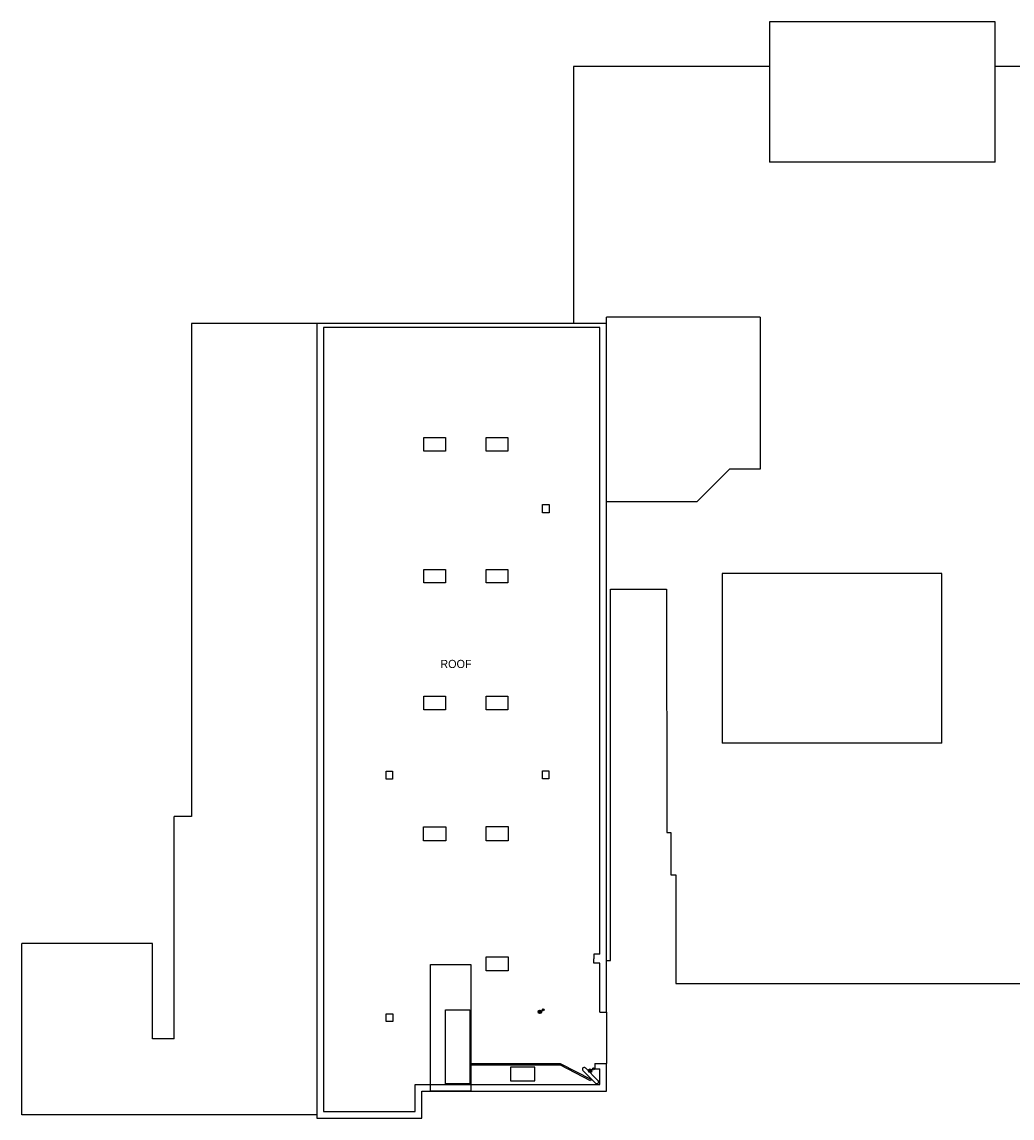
# Model space of a CAD drawing. Extents: x 1041 to 4763, y 145 to 3211.
# Tile 1 of 2: x 1041 to 3224, y 793 to 3211. Entities that reach past the tile are written whole.
import ezdxf

# ---------------------------------------------------------------- set-up
doc = ezdxf.new("R2010")
doc.units = 0
doc.header["$LTSCALE"] = 96
doc.header["$MEASUREMENT"] = 0
for name, color, linetype in [('A-ANNO-TEXT', 4, 'CONTINUOUS'), ('A-ROOF', 1, 'CONTINUOUS'), ('A-SPCL', 34, 'CONTINUOUS'), ('A-WALL-FULL', 6, 'CONTINUOUS'), ('P-PREFIX', 2, 'CONTINUOUS')]:
    doc.layers.add(name, color=color, linetype=linetype)
doc.styles.add('ARIAL', font='arial.ttf')

msp = doc.modelspace()

# ---------------------------------------------------------------- linework, layer by layer
at = {"layer": 'A-ROOF'}
for p, q in [((3187, 3211), (2689, 3211)), ((2689, 3211), (2689, 2902)), ((3187, 2902), (3187, 3211)), ((2689, 3113), (2257, 3113)), ((2257, 3113), (2257, 2545.8)), ((3998, 3113), (3187, 3113)), ((3187, 2902), (2689, 2902)), ((1691, 2545.8), (1415, 2545.8)), ((1415, 2545.8), (1415, 1458.6)), ((2669, 2560), (2329.8, 2560)), ((2329.8, 2545.8), (2329.8, 2560)), ((2669, 2560), (2669, 2224.6)), ((2600.9, 2224.6), (2528.9, 2152.6)), ((2669, 2224.6), (2600.9, 2224.6)), ((2528.9, 2152.6), (2329.8, 2152.6)), ((2584.8, 1994), (2584.8, 1620)), ((3069, 1994), (2584.8, 1994)), ((3069, 1620), (3069, 1994)), ((2339, 1140.8), (2339, 1960)), ((2339, 1960), (2461.9, 1960)), ((2461.9, 1960), (2463, 1422.8)), ((3069, 1620), (2584.8, 1620)), ((1415, 1458.6), (1376.4, 1458.6)), ((1376.4, 968), (1376.4, 1458.6)), ((2463, 1422.8), (2472, 1422.8)), ((2472, 1422.8), (2472, 1329.8)), ((2472, 1329.8), (2483, 1329.8)), ((2483, 1329.8), (2483, 1090)), ((1041, 800), (1041, 1178)), ((1329, 1178), (1041, 1178)), ((1329, 968), (1329, 1178)), ((2329.8, 1140.8), (2339, 1140.8)), ((2483, 1090), (3461, 1090)), ((2329.8, 1026.7), (2329.8, 913.4)), ((1376.4, 968), (1329, 968)), ((1923, 793.1), (1923, 852.2)), ((1923, 852.2), (2329.8, 852.2)), ((1691, 800), (1041, 800)), ((1691, 800), (1691, 793.1)), ((1691, 793.1), (1923, 793.1))]:
    msp.add_line(p, q, dxfattribs=at).dxf.unprotected_set("ltscale", 0)
at = {"layer": 'A-SPCL'}
for centre, start, end in [((2030.3, 912), 90, 270), ((2030.3, 910.5), 90, 270), ((2030.3, 910.5), 270, 90)]:
    msp.add_arc(centre, 0.75, start, end, dxfattribs=at).dxf.unprotected_set("ltscale", 0)
at = {"layer": 'A-WALL-FULL'}
for p, q in [((1691, 2545.8), (1691, 793.1)), ((2329.8, 2545.8), (1691, 2545.8)), ((2329.8, 1026.7), (2329.8, 2545.8)), ((1705.8, 2536.6), (1705.8, 807.9)), ((2315.1, 2536.6), (1705.8, 2536.6)), ((2315.1, 1154.4), (2315.1, 2536.6)), ((2315.1, 1154.4), (2301.8, 1154.4)), ((2301.8, 1154.4), (2301.8, 1144.4)), ((2301.8, 1134.5), (2301.8, 1144.4)), ((2315.1, 1134.5), (2301.8, 1134.5)), ((2315.1, 1027), (2315.1, 1134.5)), ((2315.1, 1027), (2329.8, 1026.7)), ((2304.4, 913.4), (2304.4, 901.4)), ((2304.4, 913.4), (2329.8, 913.4)), ((2304.4, 901.4), (2315, 901.4)), ((2315, 867), (2315, 901.4)), ((2329.8, 852.2), (2329.8, 913.4)), ((1908.2, 807.9), (1908.2, 867)), ((1908.2, 867), (2315, 867)), ((1923, 793.1), (1923, 852.2)), ((1923, 852.2), (2329.8, 852.2)), ((1705.8, 807.9), (1908.2, 807.9)), ((1691, 793.1), (1923, 793.1))]:
    msp.add_line(p, q, dxfattribs=at).dxf.unprotected_set("ltscale", 0)
at = {"layer": 'P-PREFIX'}
for p, q in [((1927, 2264.5), (1927, 2294.5)), ((1927, 2294.5), (1975, 2294.5)), ((1975, 2294.5), (1975, 2264.5)), ((2064.7, 2264.5), (2064.7, 2294.5)), ((2064.7, 2294.5), (2112.7, 2294.5)), ((2112.7, 2294.5), (2112.7, 2264.5)), ((1975, 2264.5), (1927, 2264.5)), ((2112.7, 2264.5), (2064.7, 2264.5)), ((2189, 2146.3), (2203.2, 2146.3)), ((2189, 2128.1), (2189, 2146.3)), ((2203.2, 2128.1), (2189, 2128.1)), ((2203.2, 2146.3), (2203.2, 2128.1)), ((1927, 1973.5), (1927, 2003.5)), ((1927, 2003.5), (1975, 2003.5)), ((1975, 2003.5), (1975, 1973.5)), ((2064.7, 1973.5), (2064.7, 2003.5)), ((2064.7, 2003.5), (2112.7, 2003.5)), ((2112.7, 2003.5), (2112.7, 1973.5)), ((1975, 1973.5), (1927, 1973.5)), ((2112.7, 1973.5), (2064.7, 1973.5)), ((1927, 1693.8), (1927, 1723.8)), ((1927, 1723.8), (1975, 1723.8)), ((1975, 1723.8), (1975, 1693.8)), ((2064.7, 1693.8), (2064.7, 1723.8)), ((2064.7, 1723.8), (2112.7, 1723.8)), ((2112.7, 1723.8), (2112.7, 1693.8)), ((1975, 1693.8), (1927, 1693.8)), ((2112.7, 1693.8), (2064.7, 1693.8)), ((1844, 1558.7), (1858.4, 1558.7)), ((1844, 1541), (1844, 1558.7)), ((1858.4, 1558.7), (1858.4, 1541)), ((2188.8, 1558.8), (2202.9, 1558.8)), ((2188.8, 1541.3), (2188.8, 1558.8)), ((2202.9, 1558.8), (2202.9, 1541.3)), ((1858.4, 1541), (1844, 1541)), ((2202.9, 1541.3), (2188.8, 1541.3)), ((1926.6, 1435.6), (1975.5, 1435.6)), ((1926.6, 1404.7), (1926.6, 1435.6)), ((1975.5, 1435.6), (1975.5, 1404.7)), ((2064.4, 1436), (2113.1, 1436)), ((2064.4, 1404.5), (2064.4, 1436)), ((2113.1, 1436), (2113.1, 1404.5)), ((1975.5, 1404.7), (1926.6, 1404.7)), ((2113.1, 1404.5), (2064.4, 1404.5)), ((2064.5, 1148.8), (2113.4, 1148.8)), ((2064.5, 1118), (2064.5, 1148.8)), ((2113.4, 1148.8), (2113.4, 1118)), ((1941.7, 1132.2), (2030.6, 1132.2)), ((1941.7, 852.2), (1941.7, 1132.2)), ((2030.6, 1132.2), (2030.6, 852.2)), ((2113.4, 1118), (2064.5, 1118)), ((1844.1, 1023.3), (1858.6, 1023.3)), ((1844.1, 1006.2), (1844.1, 1023.3)), ((1858.6, 1023.3), (1858.6, 1006.2)), ((1974.7, 1032.2), (2028.4, 1032.2)), ((1974.7, 869), (1974.7, 1032.2)), ((2028.4, 1032.2), (2028.4, 869)), ((2180, 1027.5), (2182.5, 1027.5)), ((2180.1, 1028.3), (2182.5, 1027.6)), ((2180.1, 1026.7), (2182.5, 1027.4)), ((2180.4, 1029), (2182.6, 1027.7)), ((2180.4, 1026), (2182.6, 1027.2)), ((2180.9, 1029.6), (2182.7, 1027.8)), ((2180.9, 1025.4), (2182.7, 1027.1)), ((2181.5, 1030.1), (2182.8, 1027.9)), ((2181.5, 1024.9), (2182.8, 1027.1)), ((2182.2, 1030.4), (2182.9, 1028)), ((2182.2, 1024.6), (2182.9, 1027)), ((2183, 1030.5), (2183, 1028)), ((2183, 1024.5), (2183, 1027)), ((2183.8, 1030.4), (2183.1, 1028)), ((2183.8, 1024.6), (2183.1, 1027)), ((2184.5, 1030.1), (2183.3, 1027.9)), ((2184.5, 1024.9), (2183.3, 1027.1)), ((2185.1, 1029.6), (2183.4, 1027.8)), ((2185.1, 1025.4), (2183.4, 1027.1)), ((2185.6, 1029), (2183.5, 1027.7)), ((2185.9, 1028.3), (2183.5, 1027.6)), ((2186, 1027.5), (2183.5, 1027.5)), ((2185.9, 1026.7), (2183.5, 1027.4)), ((2185.6, 1026), (2183.5, 1027.2)), ((1858.6, 1006.2), (1844.1, 1006.2)), ((2227.6, 912.8), (2030.3, 912.8)), ((2227.6, 909.8), (2030.3, 909.8)), ((2172, 905.5), (2118, 905.5)), ((2118, 905.5), (2118, 875.5)), ((2172, 875.5), (2172, 905.5)), ((2294.5, 875.2), (2228.5, 909.6)), ((2295.9, 877.9), (2229.9, 912.2)), ((2305.6, 870.4), (2278.1, 897.9)), ((2311.2, 876.1), (2283.7, 903.6)), ((2290.9, 897.5), (2293.4, 897.5)), ((2291, 898.2), (2293.4, 897.6)), ((2291, 896.7), (2293.4, 897.3)), ((2291.3, 899), (2293.5, 897.7)), ((2291.3, 896), (2293.5, 897.2)), ((2291.8, 899.6), (2293.6, 897.8)), ((2291.8, 895.3), (2293.6, 897.1)), ((2292.4, 900.1), (2293.7, 897.9)), ((2292.4, 894.9), (2293.7, 897)), ((2293.1, 900.4), (2293.8, 897.9)), ((2293.1, 894.6), (2293.8, 897)), ((2293.9, 900.5), (2293.9, 898)), ((2293.9, 894.5), (2293.9, 897)), ((2294.7, 900.4), (2294.1, 897.9)), ((2294.7, 894.6), (2294.1, 897)), ((2295.4, 900.1), (2294.2, 897.9)), ((2295.4, 894.9), (2294.2, 897)), ((2296, 899.6), (2294.3, 897.8)), ((2296, 895.3), (2294.3, 897.1)), ((2296.5, 899), (2294.4, 897.7)), ((2296.8, 898.2), (2294.4, 897.6)), ((2296.9, 897.5), (2294.4, 897.5)), ((2296.8, 896.7), (2294.4, 897.3)), ((2296.5, 896), (2294.4, 897.2)), ((2118, 875.5), (2172, 875.5)), ((2295.9, 877.9), (2294.5, 875.2)), ((2030.6, 852.2), (1941.7, 852.2)), ((2028.4, 869), (1974.7, 869))]:
    msp.add_line(p, q, dxfattribs=at).dxf.unprotected_set("ltscale", 0)
for centre, radius in [((2183, 1027.5), 4), ((2183, 1027.5), 3.5), ((2190.6, 1032), 2), ((2190.6, 1032), 1.5), ((2293.9, 897.5), 4), ((2293.9, 897.5), 3.5), ((2301.5, 901.9), 2), ((2301.5, 901.9), 1.5)]:
    msp.add_circle(centre, radius, dxfattribs=at).dxf.unprotected_set("ltscale", 0)
for centre, radius, start, end in [((2227.6, 907.8), 5, 62.5163, 90), ((2227.6, 907.8), 2, 62.5163, 90), ((2280.8, 900.8), 4, 43.4193, 226.5807), ((2308.4, 873.3), 4, 225, 45)]:
    msp.add_arc(centre, radius, start, end, dxfattribs=at).dxf.unprotected_set("ltscale", 0)

# ---------------------------------------------------------------- texts
at = {"layer": 'A-ANNO-TEXT', "style": 'ARIAL', "width": 0.95}
e = msp.add_text('ROOF', height=18, dxfattribs=at)
e.set_placement((1963.5, 1785.8))
e.dxf.unprotected_set("ltscale", 0)

doc.saveas('drawing.dxf')
